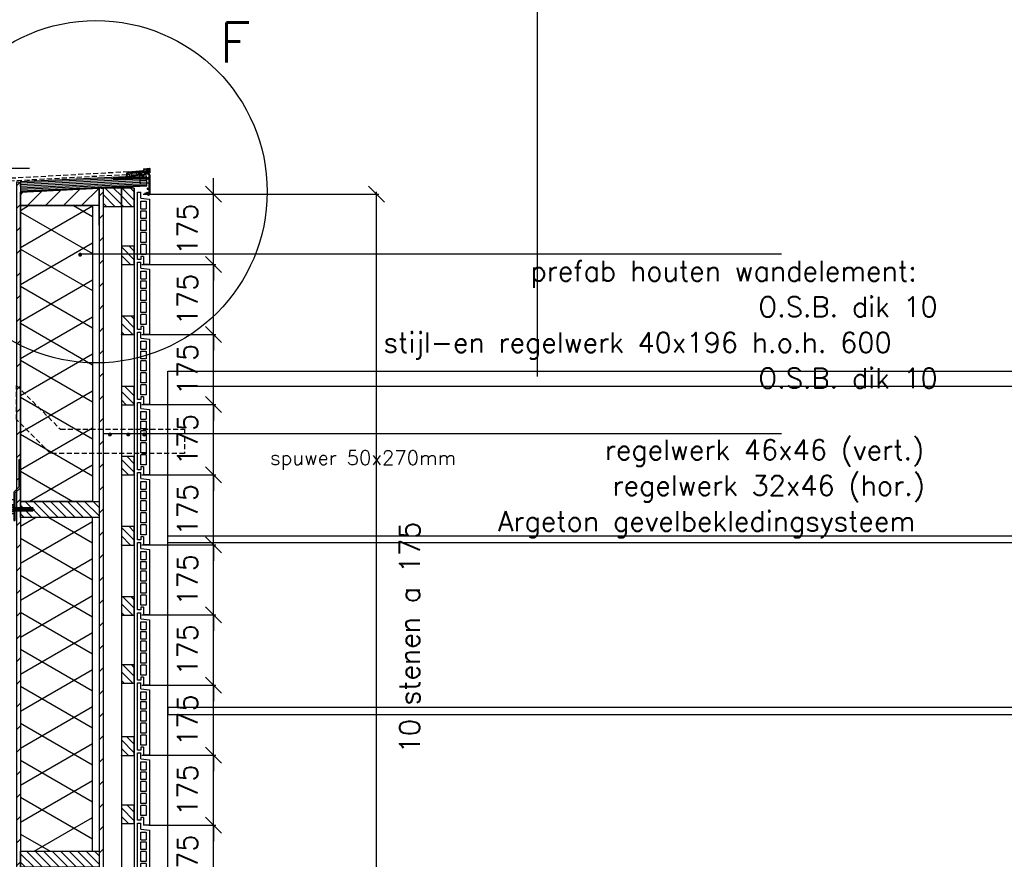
# Model space of a CAD drawing. Extents: x 149262 to 371235, y 141599 to 287858.
# Tile 24 of 60: x 163678 to 166136, y 153671 to 155767. Entities that reach past the tile are written whole.
import ezdxf

# ---------------------------------------------------------------- set-up
doc = ezdxf.new("R2010")
doc.units = 0
doc.header["$LTSCALE"] = 50
doc.header["$MEASUREMENT"] = 0
doc.header["$PDMODE"] = 3
doc.header["$PDSIZE"] = 0.1
for name, pattern in [('CENTER', [2, 1.25, -0.25, 0.25, -0.25]), ('DASHDOT', [1, 0.5, -0.25, 0, -0.25]), ('DD1', [2.66667, 1.66667, -0.5, 0, -0.5]), ('HIDDEN', [0.375, 0.25, -0.125])]:
    doc.linetypes.add(name, pattern=pattern)
doc.layers.get('0').update_dxf_attribs({"linetype": 'CONTINUOUS'})
doc.layers.get('DEFPOINTS').update_dxf_attribs({"linetype": 'CONTINUOUS'})
for name, color, linetype in [('_DETAILNUMMERS', 4, 'CONTINUOUS'), ('_DETAILNUMMERSTEKST', 4, 'CONTINUOUS'), ('A--A21--_F-23-', 9, 'CONTINUOUS'), ('A--A25--_F--3-', 9, 'CONTINUOUS'), ('A--A42--_F--3-', 9, 'CONTINUOUS'), ('A--A42--_F-23-', 9, 'CONTINUOUS'), ('A--L13D3_VLOEREN', 3, 'CONTINUOUS'), ('A--L21--', 3, 'CONTINUOUS'), ('A--L21D1_BUITENWAND', 1, 'CONTINUOUS'), ('A--L21D3_BUITENWAND', 3, 'CONTINUOUS'), ('A--L21DC1_BUITENWAND', 1, 'HIDDEN'), ('A--L25--', 7, 'CONTINUOUS'), ('A--L25--_F-23-', 7, 'CONTINUOUS'), ('A--L27DC4_DAKEN', 4, 'HIDDEN'), ('A--L31--', 2, 'CONTINUOUS'), ('A--L35--', 7, 'CONTINUOUS'), ('A--L35--_F-23-', 7, 'CONTINUOUS'), ('A--L351-_F-23-', 7, 'CONTINUOUS'), ('A--L42--', 7, 'CONTINUOUS'), ('A--L42--_F--3-', 7, 'CONTINUOUS'), ('A--L42--_F-23-', 7, 'CONTINUOUS'), ('A--L47', 7, 'CONTINUOUS'), ('A--M$1A-_F123-', 1, 'CONTINUOUS'), ('A--T$1A-_F123_20', 1, 'CONTINUOUS'), ('A--T01A-18_TEKST', 1, 'CONTINUOUS'), ('A--T01A-25_TEKST', 2, 'CONTINUOUS'), ('STRAMIEN', 8, 'DD1'), ('X--LR---_CP', 7, 'CONTINUOUS')]:
    doc.layers.add(name, color=color, linetype=linetype)
doc.styles.add('HIEMSTRA', font='romans.shx')
doc.dimstyles.get("Standard").update_dxf_attribs({"dimscale": 50, "dimtxt": 2.5, "dimasz": 2, "dimexe": 0.3, "dimexo": 0.3, "dimgap": 2, "dimtad": 1, "dimdec": 0, "dimzin": 0, "dimdsep": 46, "dimtxsty": 'HIEMSTRA', "dimblk1": 'OBLIQUE', "dimblk2": 'OBLIQUE', "dimsah": 1, "dimcen": 0.09, "dimdle": 0.3, "dimclrd": 1, "dimclre": 1, "dimclrt": 2, "dimadec": 0, "dimazin": 0, "dimtfac": 1, "dimtdec": 4, "dimtix": 1, "dimtmove": 2, "dimatfit": 3, "dimldrblk": 'OBLIQUE', "dimfxl": 0, "dimtvp": 625, "dimtolj": 1, "dimtzin": 0, "dimarcsym": 0})
pattern_1 = [(45, (0, 0), (-10.6066, 10.6066), [])]

# ---------------------------------------------------------------- blocks, each defined once
blk = doc.blocks.new('E100606D_8713350')
at = {"color": 0}
blk.add_lwpolyline([(17.9, 1.6), (20.2, 1.6), (20, 1.8, -0.57735), (20.2, 2.1), (21.5, 2.1), (22.8, 2.1, -0.57735), (23, 1.8), (22.9, 1.6), (25.2, 1.6), (25, 1.8, -0.57735), (25.2, 2.1), (26.5, 2.1), (27.8, 2.1, -0.57735), (28, 1.8), (27.9, 1.6), (30.2, 1.6), (30, 1.8, -0.57735), (30.2, 2.1), (31.5, 2.1), (32.8, 2.1, -0.57735), (33, 1.8), (32.9, 1.6), (35.2, 1.6), (35, 1.8, -0.57735), (35.2, 2.1), (36.5, 2.1), (37.8, 2.1, -0.57735), (38, 1.8), (37.9, 1.6), (40.2, 1.6), (40, 1.8, -0.57735), (40.2, 2.1), (41.5, 2.1), (42.8, 2.1, -0.57735), (43, 1.8), (42.9, 1.6), (45.2, 1.6), (45, 1.8, -0.57735), (45.2, 2.1), (46.5, 2.1), (47.8, 2.1, -0.57735), (48, 1.8), (47.9, 1.6), (50.2, 1.6), (50, 1.8, -0.57735), (50.2, 2.1), (51.5, 2.1), (52.8, 2.1, -0.57735), (53, 1.8), (52.9, 1.6), (55.2, 1.6), (55, 1.8, -0.57735), (55.2, 2.1), (56.5, 2.1), (57.8, 2.1, -0.57735), (58, 1.8), (57.9, 1.6), (60.2, 1.6), (60, 1.8, -0.57735), (60.2, 2.1), (61.5, 2.1), (62.8, 2.1, -0.57735), (63, 1.8), (62.9, 1.6), (65.2, 1.6), (65, 1.8, -0.57735), (65.2, 2.1), (66.5, 2.1), (67.8, 2.1, -0.57735), (68, 1.8), (67.9, 1.6), (70.2, 1.6), (70, 1.8, -0.57735), (70.2, 2.1), (71.5, 2.1), (72.8, 2.1, -0.57735), (73, 1.8), (72.9, 1.6), (78.3, 0.6, -0.912623), (78.3, 0.1), (-5.3, 0.1, 0.414214), (-5.8, -0.4), (-5.8, -1.4, -0.414214), (-6.3, -1.9, -0.414214), (-6.8, -1.4), (-6.8, -0.4, 0.414214), (-7.3, 0.1), (-9.5, 0.1, 0.414214), (-10, -0.4), (-10, -24.7, 0.414214), (-9.5, -25.2), (-7.3, -25.2, 0.414214), (-6.8, -24.7), (-6.8, -23.7, -0.414214), (-6.3, -23.2, -0.414214), (-5.8, -23.7), (-5.8, -25.7, -0.414214), (-6.3, -26.2), (-9.5, -26.2, 0.414214), (-10, -26.7), (-10, -38.7, 0.534511), (-9.3, -39.1), (-1, -35.7, -0.534511), (0, -36.4, -0.303347), (-0.4, -37.1), (-9.4, -40.8, -0.534511), (-11.5, -39.4), (-11.5, 12.6, -0.414214), (-10, 14.1), (0, 14.1, -0.414214), (0.5, 13.6), (0.5, 13.1, -0.414214), (0, 12.6), (-9.5, 12.6, 0.414214), (-10, 12.1), (-10, 2.6, 0.414214), (-9.5, 2.1), (-8.5, 2.1), (-7.2, 2.1, -0.57735), (-7, 1.8), (-7.1, 1.6), (-4.8, 1.6), (-5, 1.8, -0.57735), (-4.8, 2.1), (-3.5, 2.1), (-2.2, 2.1, -0.57735), (-2, 1.8), (-2.1, 1.6), (0.2, 1.6), (0, 1.8, -0.57735), (0.2, 2.1), (1.5, 2.1), (2.8, 2.1, -0.57735), (3, 1.8), (2.9, 1.6), (5.2, 1.6), (5, 1.8, -0.57735), (5.2, 2.1), (6.5, 2.1), (7.8, 2.1, -0.57735), (8, 1.8), (7.9, 1.6), (10.2, 1.6), (10, 1.8, -0.57735), (10.2, 2.1), (11.5, 2.1), (12.8, 2.1, -0.57735), (13, 1.8), (12.9, 1.6), (15.2, 1.6), (15, 1.8, -0.57735), (15.2, 2.1), (16.5, 2.1), (17.8, 2.1, -0.57735), (18, 1.8)], format="xyb", close=True, dxfattribs=at)
blk = doc.blocks.new('ARGETON175')
at = {"layer": 'A--L21D3_BUITENWAND'}
for p, q in [((-8, 153), (-30, 150.5)), ((-30, 150.5), (-30, -12.5)), ((0, 168), (-8, 168)), ((-8, 153), (-8, 168)), ((0, 0), (0, 168)), ((-22, 145.5), (-22, 126)), ((-8, 145.5), (-22, 145.5)), ((-8, 126), (-22, 126)), ((-8, 126), (-8, 145.5)), ((-8, 121), (-22, 121)), ((-22, 121), (-22, 102)), ((-22, 102), (-8, 102)), ((-8, 102), (-8, 121)), ((-22, 97), (-22, 72)), ((-22, 97), (-8, 97)), ((-8, 72), (-8, 97)), ((-22, 72), (-8, 72)), ((-22, 67), (-22, 42)), ((-22, 67), (-8, 67)), ((-8, 42), (-8, 67)), ((-22, 42), (-8, 42)), ((-22, 37), (-22, 12)), ((-22, 37), (-8, 37)), ((-8, 12), (-8, 37)), ((-22, 12), (-8, 12)), ((-15, 7), (-15, -12.5)), ((-15, 7), (-8, 7)), ((-8, 7), (-8, 0)), ((-8, 0), (0, 0)), ((-30, -12.5), (-15, -12.5))]:
    blk.add_line(p, q, dxfattribs=at)
blk = doc.blocks.new('_OBLIQUE')
at = {"color": 0, "linetype": 'ByBlock'}
blk.add_line((-0.5, -0.5), (0.5, 0.5), dxfattribs=at)
blk = doc.blocks.new('*D473')
at = {"layer": 'A--M$1A-_F123-', "color": 1, "lineweight": -2}
for p, q in [((164161.4, 153756), (164161.4, 153796)), ((164000.4, 153756), (164167.4, 153756)), ((164161.4, 153581), (164161.4, 153756)), ((164007.9, 153581), (164167.4, 153581)), ((164161.4, 153581), (164161.4, 153541))]:
    blk.add_line(p, q, dxfattribs=at)
at = {"layer": 'DEFPOINTS', "color": 0}
for p in [(163994.4, 153756), (164161.4, 153756), (164001.9, 153581)]:
    blk.add_point(p, dxfattribs=at)
at = {"layer": 'A--M$1A-_F123-', "color": 1, "lineweight": -2, "xscale": 40, "yscale": 40, "zscale": 40}
for p, rotation in [((164161.4, 153756), 270), ((164161.4, 153581), 90)]:
    blk.add_blockref('_OBLIQUE', p, dxfattribs=dict(at, rotation=rotation))
at = {"layer": 'A--M$1A-_F123-', "color": 2, "insert": (164096.4, 153668.5), "char_height": 50, "attachment_point": 5, "rotation": 90, "style": 'HIEMSTRA'}
blk.add_mtext('\\A1;175', dxfattribs=at)
blk = doc.blocks.new('*D474')
at = {"layer": 'A--M$1A-_F123-', "color": 1, "lineweight": -2}
for p, q in [((164161.4, 153931), (164161.4, 153971)), ((163982.9, 153931), (164167.4, 153931)), ((164161.4, 153756), (164161.4, 153931)), ((164000.4, 153756), (164167.4, 153756)), ((164161.4, 153756), (164161.4, 153716))]:
    blk.add_line(p, q, dxfattribs=at)
at = {"layer": 'DEFPOINTS', "color": 0}
for p in [(163976.9, 153931), (164161.4, 153931), (163994.4, 153756)]:
    blk.add_point(p, dxfattribs=at)
at = {"layer": 'A--M$1A-_F123-', "color": 1, "lineweight": -2, "xscale": 40, "yscale": 40, "zscale": 40}
for p, rotation in [((164161.4, 153931), 270), ((164161.4, 153756), 90)]:
    blk.add_blockref('_OBLIQUE', p, dxfattribs=dict(at, rotation=rotation))
at = {"layer": 'A--M$1A-_F123-', "color": 2, "insert": (164096.4, 153843.5), "char_height": 50, "attachment_point": 5, "rotation": 90, "style": 'HIEMSTRA'}
blk.add_mtext('\\A1;175', dxfattribs=at)
blk = doc.blocks.new('*D475')
at = {"layer": 'A--M$1A-_F123-', "color": 1, "lineweight": -2}
for p, q in [((164161.4, 154106), (164161.4, 154146)), ((163982.9, 154106), (164167.4, 154106)), ((164161.4, 153931), (164161.4, 154106)), ((163982.9, 153931), (164167.4, 153931)), ((164161.4, 153931), (164161.4, 153891))]:
    blk.add_line(p, q, dxfattribs=at)
at = {"layer": 'DEFPOINTS', "color": 0}
for p in [(163976.9, 154106), (164161.4, 154106), (163976.9, 153931)]:
    blk.add_point(p, dxfattribs=at)
at = {"layer": 'A--M$1A-_F123-', "color": 1, "lineweight": -2, "xscale": 40, "yscale": 40, "zscale": 40}
for p, rotation in [((164161.4, 154106), 270), ((164161.4, 153931), 90)]:
    blk.add_blockref('_OBLIQUE', p, dxfattribs=dict(at, rotation=rotation))
at = {"layer": 'A--M$1A-_F123-', "color": 2, "insert": (164096.4, 154018.5), "char_height": 50, "attachment_point": 5, "rotation": 90, "style": 'HIEMSTRA'}
blk.add_mtext('\\A1;175', dxfattribs=at)
blk = doc.blocks.new('*D476')
at = {"layer": 'A--M$1A-_F123-', "color": 1, "lineweight": -2}
for p, q in [((164161.4, 154281), (164161.4, 154321)), ((163982.9, 154281), (164167.4, 154281)), ((164161.4, 154106), (164161.4, 154281)), ((163982.9, 154106), (164167.4, 154106)), ((164161.4, 154106), (164161.4, 154066))]:
    blk.add_line(p, q, dxfattribs=at)
at = {"layer": 'DEFPOINTS', "color": 0}
for p in [(163976.9, 154281), (164161.4, 154281), (163976.9, 154106)]:
    blk.add_point(p, dxfattribs=at)
at = {"layer": 'A--M$1A-_F123-', "color": 1, "lineweight": -2, "xscale": 40, "yscale": 40, "zscale": 40}
for p, rotation in [((164161.4, 154281), 270), ((164161.4, 154106), 90)]:
    blk.add_blockref('_OBLIQUE', p, dxfattribs=dict(at, rotation=rotation))
at = {"layer": 'A--M$1A-_F123-', "color": 2, "insert": (164096.4, 154193.5), "char_height": 50, "attachment_point": 5, "rotation": 90, "style": 'HIEMSTRA'}
blk.add_mtext('\\A1;175', dxfattribs=at)
blk = doc.blocks.new('*D477')
at = {"layer": 'A--M$1A-_F123-', "color": 1, "lineweight": -2}
for p, q in [((164161.4, 154456), (164161.4, 154496)), ((163982.9, 154456), (164167.4, 154456)), ((164161.4, 154281), (164161.4, 154456)), ((163982.9, 154281), (164167.4, 154281)), ((164161.4, 154281), (164161.4, 154241))]:
    blk.add_line(p, q, dxfattribs=at)
at = {"layer": 'DEFPOINTS', "color": 0}
for p in [(163976.9, 154456), (164161.4, 154456), (163976.9, 154281)]:
    blk.add_point(p, dxfattribs=at)
at = {"layer": 'A--M$1A-_F123-', "color": 1, "lineweight": -2, "xscale": 40, "yscale": 40, "zscale": 40}
for p, rotation in [((164161.4, 154456), 270), ((164161.4, 154281), 90)]:
    blk.add_blockref('_OBLIQUE', p, dxfattribs=dict(at, rotation=rotation))
at = {"layer": 'A--M$1A-_F123-', "color": 2, "insert": (164096.4, 154368.5), "char_height": 50, "attachment_point": 5, "rotation": 90, "style": 'HIEMSTRA'}
blk.add_mtext('\\A1;175', dxfattribs=at)
blk = doc.blocks.new('*D478')
at = {"layer": 'A--M$1A-_F123-', "color": 1, "lineweight": -2}
for p, q in [((164161.4, 154631), (164161.4, 154671)), ((163982.9, 154631), (164167.4, 154631)), ((164161.4, 154456), (164161.4, 154631)), ((163982.9, 154456), (164167.4, 154456)), ((164161.4, 154456), (164161.4, 154416))]:
    blk.add_line(p, q, dxfattribs=at)
at = {"layer": 'DEFPOINTS', "color": 0}
for p in [(163976.9, 154631), (164161.4, 154631), (163976.9, 154456)]:
    blk.add_point(p, dxfattribs=at)
at = {"layer": 'A--M$1A-_F123-', "color": 1, "lineweight": -2, "xscale": 40, "yscale": 40, "zscale": 40}
for p, rotation in [((164161.4, 154631), 270), ((164161.4, 154456), 90)]:
    blk.add_blockref('_OBLIQUE', p, dxfattribs=dict(at, rotation=rotation))
at = {"layer": 'A--M$1A-_F123-', "color": 2, "insert": (164096.4, 154543.5), "char_height": 50, "attachment_point": 5, "rotation": 90, "style": 'HIEMSTRA'}
blk.add_mtext('\\A1;175', dxfattribs=at)
blk = doc.blocks.new('*D479')
at = {"layer": 'A--M$1A-_F123-', "color": 1, "lineweight": -2}
for p, q in [((164161.4, 154806), (164161.4, 154846)), ((163982.9, 154806), (164167.4, 154806)), ((164161.4, 154631), (164161.4, 154806)), ((163982.9, 154631), (164167.4, 154631)), ((164161.4, 154631), (164161.4, 154591))]:
    blk.add_line(p, q, dxfattribs=at)
at = {"layer": 'DEFPOINTS', "color": 0}
for p in [(163976.9, 154806), (164161.4, 154806), (163976.9, 154631)]:
    blk.add_point(p, dxfattribs=at)
at = {"layer": 'A--M$1A-_F123-', "color": 1, "lineweight": -2, "xscale": 40, "yscale": 40, "zscale": 40}
for p, rotation in [((164161.4, 154806), 270), ((164161.4, 154631), 90)]:
    blk.add_blockref('_OBLIQUE', p, dxfattribs=dict(at, rotation=rotation))
at = {"layer": 'A--M$1A-_F123-', "color": 2, "insert": (164096.4, 154718.5), "char_height": 50, "attachment_point": 5, "rotation": 90, "style": 'HIEMSTRA'}
blk.add_mtext('\\A1;175', dxfattribs=at)
blk = doc.blocks.new('NH40_196')
at = {"layer": 'A--A25--_F--3-'}
h = blk.add_hatch(dxfattribs=at)
h.set_pattern_fill('ALFALINE', color=256, scale=15, style=0, pattern_type=2)
h.set_pattern_definition([(45, (-6, 0), (-10.6066, 10.6066), [])])
h.paths.add_polyline_path([(0, 0), (0, 196), (40, 196), (40, 0)])
at = {"layer": 'A--L25--_F-23-', "color": 2, "linetype": 'Continuous'}
blk.add_lwpolyline([(0, 0), (0, 196), (40, 196), (40, 0)], close=True, dxfattribs=at)
at = {"layer": 'X--LR---_CP'}
for p in [(0, 0), (0, 0), (40, 0)]:
    blk.add_point(p, dxfattribs=at)
blk = doc.blocks.new('*U561')
at = {"layer": 'A--A42--_F-23-', "linetype": 'Continuous'}
h = blk.add_hatch(dxfattribs=at)
h.set_pattern_fill('ALFALINE', color=256, scale=40, style=0)
h.set_pattern_definition([(45, (-163674.85, -155361.504), (-28.284271, 28.284271), [])])
h.paths.add_polyline_path([(0, 0), (5, 0), (5, -4332.5), (0, -4332.5), (-5, -4332.5), (-5, 0)])
at = {"layer": 'A--L42--_F-23-', "color": 2, "linetype": 'Continuous'}
for points in [[(0, 0), (-5, 0), (-5, -4332.5), (0, -4332.5)], [(0, 0), (5, 0), (5, -4332.5), (0, -4332.5)]]:
    blk.add_lwpolyline(points, dxfattribs=at)
blk = doc.blocks.new('*U560')
at = {"layer": 'A--A42--_F-23-', "linetype": 'Continuous'}
h = blk.add_hatch(dxfattribs=at)
h.set_pattern_fill('ALFALINE', color=256, scale=40, style=0)
h.set_pattern_definition([(45, (-163880.86, -155346.503), (-28.284271, 28.284271), [])])
h.paths.add_polyline_path([(0, 0), (5, 0), (5, -4317.5), (0, -4317.5), (-5, -4317.5), (-5, 0)])
at = {"layer": 'A--L42--_F-23-', "color": 2, "linetype": 'Continuous'}
for points in [[(0, 0), (-5, 0), (-5, -4317.5), (0, -4317.5)], [(0, 0), (5, 0), (5, -4317.5), (0, -4317.5)]]:
    blk.add_lwpolyline(points, dxfattribs=at)
blk = doc.blocks.new('Q031612A')
at = {"layer": 'A--L35--_F-23-', "color": 1, "linetype": 'Continuous'}
for points in [[(0, 0), (0, 11), (-4.5, 11), (-5, 10.5), (-5, -10.5), (-4.5, -11), (0, -11), (0, -4.7), (-4.5, -4.7), (0, -4.7), (0, -11), (-4.5, -11), (-5, -10.5), (-5, -4.2), (-4.5, -4.7), (-5, -5.2)], [(-5, 4.4), (-4.5, 4.9), (-5, 5.4)], [(-4.5, 4.9), (0, 4.9), (0, -4.7)], [(1.7, 4.5), (0.6, -4.4)], [(0.6, 4.5), (0.6, -4.4)], [(3.2, 4.5), (2.1, -4.4)], [(4.7, 4.5), (3.6, -4.4)], [(6.2, 4.5), (5.1, -4.4)], [(7.7, 4.5), (6.6, -4.4)], [(9.2, 4.5), (8.1, -4.4)], [(10.7, 4.5), (9.6, -4.4)], [(12.3, 4.5), (11.2, -4.4)], [(13.8, 4.5), (12.7, -4.4)], [(15.3, 4.5), (14.2, -4.4)], [(16.8, 4.5), (15.7, -4.4)], [(18.3, 4.5), (17.2, -4.4)], [(19.8, 4.5), (18.7, -4.4)], [(21.3, 4.5), (20.2, -4.4)], [(22.8, 4.5), (21.7, -4.4)], [(24.3, 4.5), (23.2, -4.4)], [(25.9, 4.5), (24.8, -4.4)], [(27.4, 4.5), (26.3, -4.4)], [(28.9, 4.5), (27.8, -4.4)], [(30.4, 4.5), (29.3, -4.4)], [(31.9, 4.5), (30.8, -4.4)], [(33.4, 4.5), (32.3, -4.4)], [(34.9, 4.5), (33.8, -4.4)], [(36.4, 4.5), (35.3, -4.4)], [(37.9, 4.5), (36.8, -4.4)], [(39.5, 4.5), (38.4, -4.4)], [(41, 4.5), (39.9, -4.4)], [(42.5, 4.5), (41.4, -4.4)], [(44, 4.5), (42.9, -4.4)], [(45.5, 4.5), (44.4, -4.4)], [(47, 4.5), (45.9, -4.4)], [(47.6, -2.8), (47.5, -4.1)]]:
    blk.add_lwpolyline(points, dxfattribs=at)
blk.add_lwpolyline([(47.6, 4), (47.1, 4.5), (0, 4.5), (0, -4.4), (47.1, -4.4), (47.6, -3.9)], close=True, dxfattribs=at)
at = {"layer": 'A--L351-_F-23-', "color": 1, "linetype": 'DASHDOT'}
blk.add_lwpolyline([(-7.9, 0), (51.6, 0)], dxfattribs=at)
at = {"layer": 'X--LR---_CP', "color": 1, "linetype": 'DASHDOT'}
blk.add_point((0, 0), dxfattribs=at)
blk.add_point((0, 0), dxfattribs=at)
blk.add_point((0, 0), dxfattribs=at)
blk = doc.blocks.new('*D482')
at = {"layer": 'A--M$1A-_F123-', "color": 1, "lineweight": -2}
for p, q in [((164075.1, 155331), (164574.7, 155331)), ((164568.7, 153575), (164568.7, 155337)), ((164075.1, 153581), (164574.7, 153581))]:
    blk.add_line(p, q, dxfattribs=at)
at = {"layer": 'DEFPOINTS', "color": 0}
for p in [(164069.1, 155331), (164568.7, 155331), (164069.1, 153581)]:
    blk.add_point(p, dxfattribs=at)
at = {"layer": 'A--M$1A-_F123-', "color": 1, "lineweight": -2, "xscale": 40, "yscale": 40, "zscale": 40}
for p, rotation in [((164568.7, 155331), 90), ((164568.7, 153581), 270)]:
    blk.add_blockref('_OBLIQUE', p, dxfattribs=dict(at, rotation=rotation))
at = {"layer": 'A--M$1A-_F123-', "color": 2, "insert": (164651.3, 154224.7), "char_height": 50, "attachment_point": 5, "rotation": 90, "style": 'HIEMSTRA'}
blk.add_mtext('\\A1;10 stenen a 175', dxfattribs=at)
blk = doc.blocks.new('*D483')
at = {"layer": 'A--M$1A-_F123-', "color": 1, "lineweight": -2}
for p, q in [((164161.4, 155156), (164161.4, 155196)), ((163982.9, 155156), (164167.4, 155156)), ((164161.4, 154981), (164161.4, 155156)), ((163982.9, 154981), (164167.4, 154981)), ((164161.4, 154981), (164161.4, 154941))]:
    blk.add_line(p, q, dxfattribs=at)
at = {"layer": 'DEFPOINTS', "color": 0}
for p in [(163976.9, 155156), (164161.4, 155156), (163976.9, 154981)]:
    blk.add_point(p, dxfattribs=at)
at = {"layer": 'A--M$1A-_F123-', "color": 1, "lineweight": -2, "xscale": 40, "yscale": 40, "zscale": 40}
for p, rotation in [((164161.4, 155156), 270), ((164161.4, 154981), 90)]:
    blk.add_blockref('_OBLIQUE', p, dxfattribs=dict(at, rotation=rotation))
at = {"layer": 'A--M$1A-_F123-', "color": 2, "insert": (164096.4, 155068.5), "char_height": 50, "attachment_point": 5, "rotation": 90, "style": 'HIEMSTRA'}
blk.add_mtext('\\A1;175', dxfattribs=at)
blk = doc.blocks.new('*D484')
at = {"layer": 'A--M$1A-_F123-', "color": 1, "lineweight": -2}
for p, q in [((164161.4, 154981), (164161.4, 155021)), ((163982.9, 154981), (164167.4, 154981)), ((164161.4, 154806), (164161.4, 154981)), ((163982.9, 154806), (164167.4, 154806)), ((164161.4, 154806), (164161.4, 154766))]:
    blk.add_line(p, q, dxfattribs=at)
at = {"layer": 'DEFPOINTS', "color": 0}
for p in [(163976.9, 154981), (164161.4, 154981), (163976.9, 154806)]:
    blk.add_point(p, dxfattribs=at)
at = {"layer": 'A--M$1A-_F123-', "color": 1, "lineweight": -2, "xscale": 40, "yscale": 40, "zscale": 40}
for p, rotation in [((164161.4, 154981), 270), ((164161.4, 154806), 90)]:
    blk.add_blockref('_OBLIQUE', p, dxfattribs=dict(at, rotation=rotation))
at = {"layer": 'A--M$1A-_F123-', "color": 2, "insert": (164096.4, 154893.5), "char_height": 50, "attachment_point": 5, "rotation": 90, "style": 'HIEMSTRA'}
blk.add_mtext('\\A1;175', dxfattribs=at)
blk = doc.blocks.new('*D485')
at = {"layer": 'A--M$1A-_F123-', "color": 1, "lineweight": -2}
for p, q in [((164161.4, 155331), (164161.4, 155371)), ((163985.9, 155331), (164167.4, 155331)), ((164161.4, 155156), (164161.4, 155331)), ((163982.9, 155156), (164167.4, 155156)), ((164161.4, 155156), (164161.4, 155116))]:
    blk.add_line(p, q, dxfattribs=at)
at = {"layer": 'DEFPOINTS', "color": 0}
for p in [(163979.9, 155331), (164161.4, 155331), (163976.9, 155156)]:
    blk.add_point(p, dxfattribs=at)
at = {"layer": 'A--M$1A-_F123-', "color": 1, "lineweight": -2, "xscale": 40, "yscale": 40, "zscale": 40}
for p, rotation in [((164161.4, 155331), 270), ((164161.4, 155156), 90)]:
    blk.add_blockref('_OBLIQUE', p, dxfattribs=dict(at, rotation=rotation))
at = {"layer": 'A--M$1A-_F123-', "color": 2, "insert": (164096.4, 155243.5), "char_height": 50, "attachment_point": 5, "rotation": 90, "style": 'HIEMSTRA'}
blk.add_mtext('\\A1;175', dxfattribs=at)
blk = doc.blocks.new('Q020261-')
at = {"layer": 'A--A25--_F--3-'}
h = blk.add_hatch(dxfattribs=at)
h.set_pattern_fill('ALFALINE', color=256, scale=15, style=0, pattern_type=2)
h.set_pattern_definition(pattern_1)
h.paths.add_polyline_path([(0, 0), (0, 46), (46, 46), (46, 0)])
at = {"layer": 'A--L25--_F-23-', "color": 2, "linetype": 'Continuous'}
blk.add_lwpolyline([(0, 0), (0, 46), (46, 46), (46, 0)], close=True, dxfattribs=at)
at = {"layer": 'X--LR---_CP'}
for p in [(0, 0), (0, 0), (46, 0)]:
    blk.add_point(p, dxfattribs=at)
blk = doc.blocks.new('HOUT46X32')
at = {"layer": 'A--A25--_F--3-'}
h = blk.add_hatch(dxfattribs=at)
h.set_pattern_fill('ALFALINE', color=256, scale=15, style=0, pattern_type=2)
h.set_pattern_definition(pattern_1)
h.paths.add_polyline_path([(0, 0), (0, 46), (32, 46), (32, 0)])
at = {"layer": 'A--L25--_F-23-', "color": 2, "linetype": 'Continuous'}
blk.add_lwpolyline([(0, 0), (0, 46), (32, 46), (32, 0)], close=True, dxfattribs=at)
at = {"layer": 'X--LR---_CP'}
for p in [(0, 0), (0, 0), (32, 0)]:
    blk.add_point(p, dxfattribs=at)
blk = doc.blocks.new('A$C081B080E')
at = {"layer": 'A--L21D3_BUITENWAND', "color": 3}
blk.add_lwpolyline([(0, 59.6), (0, 3427.8), (5353.1, 3427.8), (5353, 0)], dxfattribs=at)

msp = doc.modelspace()

# ---------------------------------------------------------------- hatches: boundary and pattern name
at = {"layer": 'A--A21--_F-23-'}
h = msp.add_hatch(dxfattribs=at)
h.set_pattern_fill('ALFAISO', color=256, scale=80, angle=270, style=0, pattern_type=2)
h.set_pattern_definition([(210, (276316.275, 51735.105), (-40, 69.282032), []), (150, (276316.275, 51735.105), (40, 69.282032), [])])
h.paths.add_polyline_path([(163679.9, 155302.5), (163859.9, 155302.5), (163859.9, 154564.4), (163679.9, 154564.4)])
h = msp.add_hatch(dxfattribs=at)
h.set_pattern_fill('ALFAISO', color=256, scale=80, angle=270, style=0, pattern_type=2)
h.set_pattern_definition([(330, (93733.71, 50749.47), (40, 69.28203), []), (30, (93733.71, 50749.47), (-40, 69.28203), [])])
h.paths.add_polyline_path([(163859.9, 153691), (163859.9, 154524.4), (163679.9, 154524.4), (163679.9, 153691)])
at = {"layer": 'A--A25--_F--3-'}
h = msp.add_hatch(dxfattribs=at)
h.set_pattern_fill('ANSI31', color=256, scale=10, angle=90, style=0)
h.set_pattern_definition([(45, (145598.478, 142052.934), (22.45064, -22.45064), [])])
h.paths.add_polyline_path([(163875.9, 155302.5), (163679.8, 155302.5), (163679.9, 155336.5), (163875.9, 155346.5)])
at = {"layer": 'A--A42--_F--3-'}
h = msp.add_hatch(dxfattribs=at)
h.set_pattern_fill('ALFALINE', color=256, scale=4, angle=132.3132, style=0, pattern_type=2)
h.set_pattern_definition([(2.6868, (164005.709, 155358.6034), (0.187505, -3.995603), [])])
h.paths.add_polyline_path([(163995.1, 155358.1), (163994.2, 155377.1), (163678.9, 155362.3), (163679.8, 155343.3), (163680.1, 155337.3), (163995.4, 155352.1)])

# ---------------------------------------------------------------- linework, layer by layer
at = {"color": 0}
for p, q in [((163944.7, 155378.3), (163945.7, 155379.3)), ((163944.7, 155377.6), (163944.7, 155378.3)), ((163947.8, 155379.5), (163945.6, 155377.3)), ((163945.7, 155383.4), (163948.9, 155386.9)), ((163945.7, 155379.3), (163945.7, 155383.4)), ((163949.6, 155385.6), (163947.1, 155382.9)), ((163947.1, 155382.9), (163947.1, 155381.3)), ((163947.6, 155380.8), (163951.7, 155381.2)), ((163951.1, 155379.7), (163947.8, 155379.5)), ((163947.8, 155374.4), (163962.3, 155375.7)), ((163948.9, 155386.9), (163986.1, 155390.2)), ((163986.7, 155388.9), (163949.6, 155385.6)), ((163951, 155382.1), (163951.9, 155383.5)), ((163951, 155381.1), (163951, 155382.1)), ((163952, 155381.2), (163951, 155381.1)), ((163952, 155380.6), (163951.1, 155379.7)), ((163952.6, 155375.2), (163952, 155381.2)), ((163957.2, 155375.6), (163952.6, 155375.2)), ((163953.4, 155384.3), (163956.5, 155384.6)), ((163956.5, 155384.6), (163972.4, 155386)), ((163957.2, 155375.6), (163956.5, 155384.6)), ((163959.2, 155375.8), (163957.2, 155375.6)), ((163970.6, 155383.8), (163958.6, 155382.8)), ((163959.2, 155375.8), (163958.6, 155382.8)), ((163961.6, 155376), (163959.2, 155375.8)), ((163960.9, 155378.7), (163962.5, 155376)), ((163996.3, 155382), (163961.1, 155379)), ((163963.5, 155377.1), (163965.8, 155372.9)), ((163984.2, 155379.6), (163963.8, 155377.8)), ((163970.9, 155379.8), (163970.6, 155383.8)), ((163974.9, 155380.2), (163970.9, 155379.8)), ((163972.4, 155386), (163976.4, 155386.3)), ((163972.4, 155386), (163972.5, 155384.9)), ((163980.5, 155385.6), (163972.5, 155384.9)), ((163972.5, 155384.9), (163974.7, 155382.7)), ((163974.7, 155382.7), (163978.7, 155383)), ((163974.7, 155382.7), (163974.9, 155380.2)), ((163980.4, 155386.7), (163976.4, 155386.3)), ((163978.7, 155383), (163980.5, 155385.6)), ((163978.9, 155380.5), (163978.7, 155383)), ((163982.9, 155380.9), (163978.9, 155380.5)), ((163992.7, 155387.7), (163980.4, 155386.7)), ((163980.5, 155385.6), (163980.4, 155386.7)), ((163982.5, 155384.9), (163994.5, 155385.9)), ((163982.9, 155380.9), (163982.5, 155384.9)), ((163984.8, 155372.9), (163984.8, 155379.1)), ((163986.1, 155390.2), (163988.4, 155392.5)), ((163986.2, 155379.3), (163986.2, 155372.9)), ((163998.6, 155380.8), (163986.6, 155379.8)), ((163986.7, 155388.9), (163991.4, 155393.7)), ((163987.1, 155393.6), (163988.2, 155394.7)), ((163988, 155393.4), (163987.2, 155393.3)), ((163988.2, 155394.7), (164001.6, 155395.9)), ((163991.4, 155393.7), (164000.8, 155394.5)), ((163995.7, 155390.8), (163992.7, 155387.7)), ((163993, 155390.1), (163996.8, 155393.8)), ((163994.2, 155389.3), (163993.4, 155389.2)), ((163995.9, 155391), (163994.2, 155389.3)), ((163994.8, 155381.9), (163994.5, 155385.9)), ((163995.8, 155382), (163994.8, 155381.9)), ((163995.8, 155382), (163996.7, 155383.1)), ((163996.7, 155383.1), (163996.1, 155390.7)), ((164000, 155394.1), (163996.8, 155393.8)), ((163996.8, 155382.5), (163996.8, 155390.6)), ((163998.2, 155391.9), (164001, 155392.7)), ((163998.2, 155383.2), (163998.2, 155391.9)), ((163998.2, 155383.2), (164002.5, 155378.9)), ((163998.4, 155390.4), (163998.4, 155391.6)), ((163998.5, 155390), (164001.2, 155387.3)), ((163998.6, 155380.8), (164001.1, 155378.3)), ((163998.7, 155391.7), (164000.5, 155389.9)), ((164001.1, 155393), (164000, 155394.1)), ((164001.1, 155360), (164001.1, 155378.3)), ((164001.4, 155390.3), (164001.4, 155394)), ((164001.4, 155384.9), (164001.4, 155386.9)), ((164001.8, 155384.4), (164001.4, 155384.9)), ((164002.5, 155378.9), (164002.5, 155331.7)), ((164002.7, 155394.9), (164002.7, 155384.7)), ((163945.6, 155372.2), (163947.8, 155374.4)), ((163947.5, 155371.5), (163945.9, 155371.5)), ((163948.4, 155373), (163947.5, 155372.1)), ((163947.5, 155372.1), (163947.5, 155371.5)), ((163965, 155371.5), (163947.5, 155371.5)), ((163963.4, 155374.3), (163948.4, 155373)), ((163965, 155371.5), (163963.4, 155374.3)), ((163968.8, 155371.5), (163965, 155371.5)), ((163965.8, 155372.9), (163968.4, 155372.9)), ((163968.4, 155372.9), (163969, 155371.8)), ((163983.5, 155371.8), (163984, 155372.7)), ((163987.3, 155371.5), (163983.7, 155371.5)), ((163984.4, 155372.9), (163984.8, 155372.9)), ((163986.2, 155372.9), (163986.5, 155372.9)), ((163987, 155372.7), (163987.5, 155371.8)), ((163995.5, 155358.8), (163995.5, 155359)), ((163996, 155359.5), (164000.6, 155359.5)), ((164001.1, 155358.3), (163996, 155358.3)), ((164001.1, 155334.3), (164001.1, 155358.3)), ((163995.5, 155333.5), (163995.5, 155335.3)), ((163996, 155335.8), (163996.2, 155335.8)), ((164001.1, 155333), (163996, 155333)), ((163996.7, 155335.3), (163996.7, 155334.3)), ((163996.7, 155334.3), (164001.1, 155334.3)), ((164001.1, 155332.7), (164001.1, 155333))]:
    msp.add_line(p, q, dxfattribs=at)
at = {"color": 0, "linetype": 'CENTER'}
msp.add_line((163976.4, 155386.3), (163979, 155356.5), dxfattribs=at)
at = {"color": 0}
for centre, radius, start, end in [((163945.2, 155377.6), 0.5, 180, 225), ((163945.2, 155377.6), 0.5, 225, 315), ((163947.6, 155381.3), 0.5, 180, 275), ((163951.8, 155380.9), 0.3, 315, 95), ((163953.6, 155382.3), 2, 95, 145), ((163961.1, 155378.8), 0.2, 95, 180), ((163961.1, 155378.8), 0.2, 180, 210), ((163961.6, 155376.5), 0.5, 275, 30), ((163962.3, 155375.9), 0.2, 275, 30), ((163963.9, 155377.3), 0.5, 95, 210), ((163984.3, 155379.1), 0.5, 0, 95), ((163986.7, 155379.3), 0.5, 95, 180), ((163987.2, 155393.5), 0.2, 135, 275), ((163988, 155392.9), 0.5, 315, 95), ((163993.4, 155389.7), 0.5, 135, 275), ((163995.9, 155390.7), 0.2, 5, 135), ((163996.3, 155390.6), 0.5, 0, 135), ((163996.3, 155382.5), 0.5, 275, 0), ((163998.6, 155391.6), 0.2, 45, 180), ((163998.9, 155390.4), 0.5, 180, 225), ((164000.9, 155390.3), 0.5, 225, 0), ((164000.9, 155394), 0.5, 0, 95), ((164001, 155392.9), 0.2, 284.2944, 45), ((164000.9, 155386.9), 0.5, 0, 45), ((164001.7, 155394.9), 1, 0, 95), ((164002.2, 155384.7), 0.5, 225, 0), ((163945.9, 155371.9), 0.4, 135, 180), ((163945.9, 155371.9), 0.4, 180, 270), ((163968.8, 155371.7), 0.2, 270, 30), ((163983.7, 155371.7), 0.2, 150, 270), ((163984.4, 155372.4), 0.5, 90, 150), ((163986.5, 155372.4), 0.5, 30, 90), ((163987.3, 155371.7), 0.2, 270, 30), ((163996, 155359), 0.5, 90, 180), ((163996, 155358.8), 0.5, 180, 270), ((164000.6, 155360), 0.5, 270, 0), ((163996, 155335.3), 0.5, 90, 180), ((163996, 155333.5), 0.5, 180, 270), ((163996.2, 155335.3), 0.5, 0, 90), ((164002.3, 155332.7), 1.2, 180, 270), ((164002.3, 155331.7), 0.2, 270, 0)]:
    msp.add_arc(centre, radius, start, end, dxfattribs=at)
at = {"layer": '_DETAILNUMMERS', "color": 1}
msp.add_line((154808, 155395.9), (163702, 155395.9), dxfattribs=at)
at = {"layer": '_DETAILNUMMERS'}
msp.add_circle((163868.3, 155337.2), 427.3, dxfattribs=at)
at = {"layer": 'A--L13D3_VLOEREN'}
msp.add_lwpolyline([(163666.9, 154517), (163666.9, 154585.3), (163679.9, 154598.3), (163679.9, 154668.3), (163675.9, 154668.3), (163675.9, 154600), (163662.9, 154587), (163662.9, 154517)], close=True, dxfattribs=at)
at = {"layer": 'A--L21--'}
for points in [[(163679.9, 155302.5), (163859.9, 155302.5), (163859.9, 154564.4), (163679.9, 154564.4)], [(163859.9, 153691), (163859.9, 153691), (163859.9, 154524.4), (163679.9, 154524.4), (163679.9, 153691), (163859.9, 153691), (163859.9, 153691)]]:
    msp.add_lwpolyline(points, close=True, dxfattribs=at)
at = {"layer": 'A--L21D1_BUITENWAND'}
msp.add_line((164970, 154875.7), (164970, 158938.2), dxfattribs=at)
at = {"layer": 'A--L21D3_BUITENWAND', "color": 3}
msp.add_lwpolyline([(164048, 151521), (164048, 154889.1), (169401, 154889.1), (169401, 151461.4)], dxfattribs=at)
at = {"layer": 'A--L21DC1_BUITENWAND'}
msp.add_lwpolyline([(164088.9, 154684.3), (163754.5, 154684.3), (163669.9, 154769), (163669.9, 154853.9), (163779.5, 154744.3), (164088.9, 154744.3)], close=True, dxfattribs=at)
at = {"layer": 'A--L25--_F-23-', "color": 2, "linetype": 'Continuous'}
for p, q in [((163679.9, 155327.5), (163679.9, 155253.9)), ((163875.9, 155253.9), (163875.9, 155346.5)), ((163865.9, 155302.5), (163679.9, 155302.5))]:
    msp.add_line(p, q, dxfattribs=at)
msp.add_lwpolyline([(163875.9, 155302.5), (163679.8, 155302.5), (163679.9, 155336.5), (163875.9, 155346.5)], close=True, dxfattribs=at)
at = {"layer": 'A--L27DC4_DAKEN'}
for p, q in [((163948.8, 155386.9), (163657.6, 155370.8)), ((163945.7, 155379.7), (163658, 155363.8))]:
    msp.add_line(p, q, dxfattribs=at)
at = {"layer": 'A--L31--'}
for p, q in [((163963.9, 155346.5), (163963.9, 151499.3)), ((163931.9, 155300.5), (163931.9, 151499.3)), ((164073, 154851.8), (169431, 154851.8))]:
    msp.add_line(p, q, dxfattribs=at)
for points in [[(164048, 154478), (169431, 154478), (169431, 154460.7), (164048, 154460.7), (164048, 154478)], [(164048, 154032.2), (169431, 154032.2), (169431, 154049.5), (164048, 154049.5), (164048, 154032.2)]]:
    msp.add_lwpolyline(points, dxfattribs=at)
at = {"layer": 'A--L42--_F--3-', "color": 3, "linetype": 'Continuous'}
msp.add_line((163680.1, 155337.3), (163995.4, 155352.1), dxfattribs=at)
msp.add_lwpolyline([(163995.4, 155352.1), (163994.2, 155377.1), (163678.9, 155362.3), (163680.1, 155337.3)], dxfattribs=at)
at = {"layer": 'A--T$1A-_F123_20', "const_width": 4.75}
for points in [[(163826.2, 155180.1, 1), (163831.4, 155180.1, 1)], [(163900.5, 154731.3, 1), (163905.7, 154731.3, 1)], [(163946.3, 154731.3, 1), (163951.5, 154731.3, 1)], [(163986, 154731.3, 1), (163991.3, 154731.3, 1)]]:
    msp.add_lwpolyline(points, format="xyb", close=True, dxfattribs=at)
at = {"layer": 'A--T01A-25_TEKST'}
for p, q in [((165579.5, 155181.5), (163828.8, 155181.5)), ((165579.5, 154732.6), (163885.9, 154732.6))]:
    msp.add_line(p, q, dxfattribs=at)
at = {"layer": 'STRAMIEN', "linetype": 'DASHDOT'}
msp.add_line((157829, 154569), (163687.9, 154569), dxfattribs=at)
at = {"layer": 'X--LR---_CP', "color": 1}
msp.add_point((163875.9, 155312.4), dxfattribs=at)
msp.add_point((163875.9, 155312.4), dxfattribs=at)

# ---------------------------------------------------------------- block references
at = {"xscale": -1}
for p in [(163971.9, 155168.5), (163971.9, 154993.5), (163971.9, 154818.5), (163971.9, 154643.5), (163971.9, 154468.5), (163971.9, 154293.5), (163971.9, 154118.5), (163971.9, 153943.5), (163971.9, 153768.5), (163971.9, 153593.5)]:
    msp.add_blockref('ARGETON175', p, dxfattribs=at)
at = {"layer": '_DETAILNUMMERS'}
msp.add_blockref('A$C081B080E', (164048, 151461.4), dxfattribs=at)
at = {"layer": 'A--L25--', "xscale": -1}
for name, p in [('Q020261-', (163931.9, 155300.5)), ('HOUT46X32', (163963.9, 155300.5)), ('HOUT46X32', (163963.9, 155155.5)), ('HOUT46X32', (163963.9, 154980.5)), ('HOUT46X32', (163963.9, 154805.5)), ('HOUT46X32', (163963.9, 154630.5)), ('HOUT46X32', (163963.9, 154455.5)), ('HOUT46X32', (163963.9, 154280.5)), ('HOUT46X32', (163963.9, 154110.5)), ('HOUT46X32', (163963.9, 153930.5)), ('HOUT46X32', (163963.9, 153760.5))]:
    msp.add_blockref(name, p, dxfattribs=at)
at = {"layer": 'A--L25--', "rotation": 90}
for p in [(163875.9, 154524.4), (163875.9, 153651)]:
    msp.add_blockref('NH40_196', p, dxfattribs=at)
at = {"layer": 'A--L35--', "xscale": -1, "rotation": 180}
msp.add_blockref('Q031612A', (163662.9, 154544.5), dxfattribs=at)
at = {"layer": 'A--L42--'}
for name, p in [('*U561', (163674.8, 155361.5)), ('*U560', (163880.9, 155346.5))]:
    msp.add_blockref(name, p, dxfattribs=at)
at = {"layer": 'A--L47', "xscale": -1}
msp.add_blockref('E100606D_8713350', (163989.9, 155369.7), dxfattribs=at)

# ---------------------------------------------------------------- texts
at = {"layer": '_DETAILNUMMERSTEKST', "style": 'HIEMSTRA'}
msp.add_text('F', height=100, dxfattribs=at).set_placement((164176.7, 155660))
at = {"layer": 'A--T01A-18_TEKST', "style": 'HIEMSTRA'}
msp.add_text('spuwer 50x270mm', height=36, dxfattribs=at).set_placement((164302.8, 154655.2))
at = {"layer": 'A--T01A-25_TEKST', "style": 'HIEMSTRA'}
for s, p in [('prefab houten wandelement:', (164952.5, 155114.4)), ('O.S.B. dik 10', (165521.5, 155025.2)), ('stijl-en regelwerk 40x196 h.o.h. 600', (164585.8, 154936)), ('O.S.B. dik 10', (165521.5, 154846.7)), ('regelwerk 46x46 (vert.)', (165138.2, 154668.3)), ('regelwerk 32x46 (hor.)', (165157.3, 154579.1)), ('Argeton gevelbekledingsysteem', (164871.5, 154489.9))]:
    msp.add_text(s, height=50, dxfattribs=at).set_placement(p)

# ---------------------------------------------------------------- dimensions: what is measured, and where the dimension line sits
at = {"layer": 'A--M$1A-_F123-'}
for base, p1, p2, picture, middle in [((164161.4, 155331), (163976.9, 155156), (163979.9, 155331), '*D485', (164096.4, 155243.5)), ((164161.4, 155156), (163976.9, 154981), (163976.9, 155156), '*D483', (164096.4, 155068.5)), ((164161.4, 154981), (163976.9, 154806), (163976.9, 154981), '*D484', (164096.4, 154893.5)), ((164161.4, 154806), (163976.9, 154631), (163976.9, 154806), '*D479', (164096.4, 154718.5)), ((164161.4, 154631), (163976.9, 154456), (163976.9, 154631), '*D478', (164096.4, 154543.5)), ((164161.4, 154456), (163976.9, 154281), (163976.9, 154456), '*D477', (164096.4, 154368.5)), ((164161.4, 154281), (163976.9, 154106), (163976.9, 154281), '*D476', (164096.4, 154193.5)), ((164161.4, 154106), (163976.9, 153931), (163976.9, 154106), '*D475', (164096.4, 154018.5)), ((164161.4, 153931), (163994.4, 153756), (163976.9, 153931), '*D474', (164096.4, 153843.5)), ((164161.4, 153756), (164001.9, 153581), (163994.4, 153756), '*D473', (164096.4, 153668.5))]:
    dim = msp.add_linear_dim(base=base, p1=p1, p2=p2, angle=270, dimstyle='Standard', override={"dimscale": 20}, dxfattribs=at)
    dim.commit()
    dim.dimension.update_dxf_attribs({"geometry": picture, "text_midpoint": middle})
dim = msp.add_linear_dim(base=(164568.7, 155331), p1=(164069.1, 153581), p2=(164069.1, 155331), angle=270, text='10 stenen a 175', dimstyle='Standard', override={"dimscale": 20}, dxfattribs=at)
dim.commit()
dim.dimension.update_dxf_attribs({"geometry": '*D482', "text_midpoint": (164651.3, 154224.7), "dimtype": 160})

doc.saveas('drawing.dxf')
